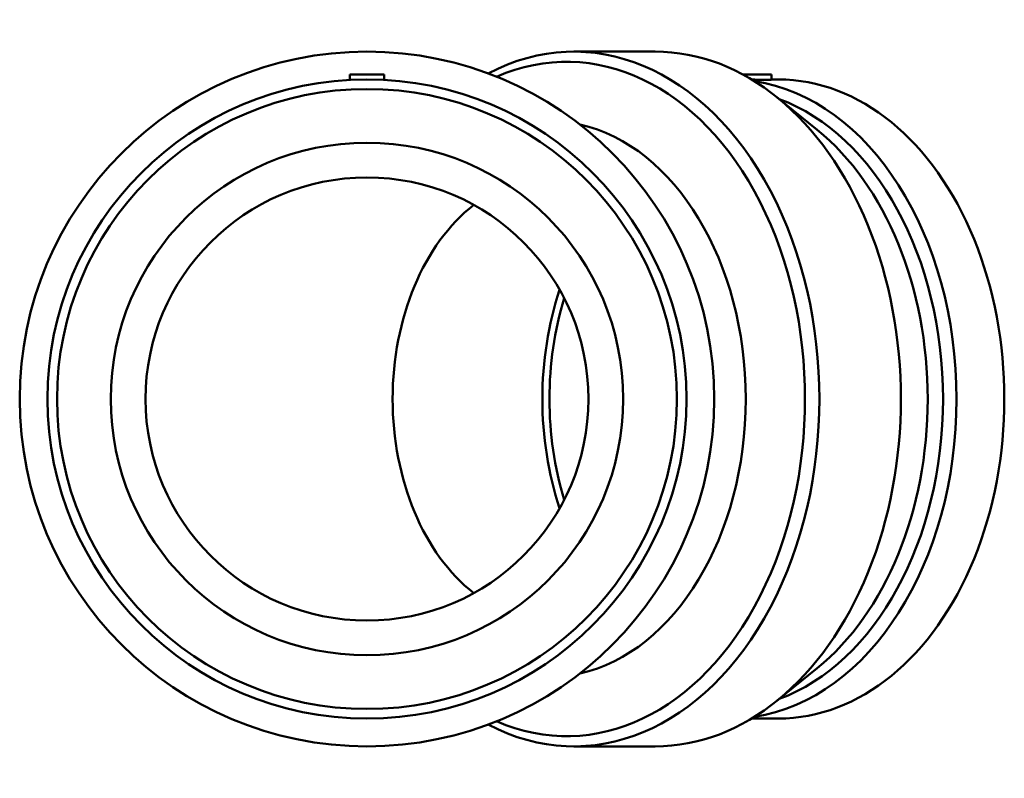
# Model space of a CAD drawing. Header units: millimetres. Extents: x -469 to 1524, y -293 to 1316.
# Tile 6 of 7: x 1057 to 1402, y 242 to 508. Entities that reach past the tile are written whole.
import ezdxf

# ---------------------------------------------------------------- set-up
doc = ezdxf.new("R2010")
doc.units = ezdxf.units.MM
doc.layers.add('Visible (ISO)', color=7, linetype='Continuous', lineweight=50)

msp = doc.modelspace()

# ---------------------------------------------------------------- linework, layer by layer
at = {"layer": 'Visible (ISO)'}
for p, q in [((1279.84, 496.927), (1251.216, 496.927)), ((1172.568, 488.927), (1184.568, 488.927)), ((1172.568, 488.927), (1172.568, 487.007)), ((1184.568, 488.927), (1184.568, 487.007)), ((1310.565, 488.927), (1320.697, 488.927)), ((1320.697, 488.927), (1320.697, 487.087)), ((1323.082, 487.167), (1320.697, 487.167)), ((1336.745, 469.454), (1322.642, 480.851)), ((1336.745, 280.401), (1322.642, 269.003)), ((1323.082, 262.687), (1313.65, 262.687)), ((1279.84, 252.927), (1251.216, 252.927))]:
    msp.add_line(p, q, dxfattribs=at)
for radius in [122, 112.24, 108.873, 90, 77.8]:
    msp.add_circle((1178.568, 374.927), radius, dxfattribs=at)
for centre, major_axis, start_param, end_param in [((1251.216, 374.927), (0, -122), 5.9268714, 9.7810919), ((1248.69, 374.927), (0, -118.427), 5.9848394, 9.7231238), ((1279.84, 374.927), (0, -122), 0, 3.1415927), ((1306.312, 374.927), (0, -112.24), 0.1054608, 3.0361319), ((1323.082, 374.927), (0, -112.24), 0, 3.1415927), ((1303.931, 374.927), (0, -108.873), 0.2549962, 2.8865965), ((1242.59, 374.927), (0, 97.6), 3.2978028, 6.1269752), ((1298.548, 374.927), (0, 108.873), 3.6607654, 5.7640125), ((1242.59, 374.927), (0, -77.8), 3.6445768, 5.7802011), ((1303.819, 374.927), (0, -90), 4.2720147, 5.1527633), ((1306.312, 374.927), (0, -90), 4.3074547, 5.1173232)]:
    msp.add_ellipse(centre, major_axis=major_axis, ratio=0.7071068, start_param=start_param, end_param=end_param, dxfattribs=at)
for points, knots in [([(1318.94, 487.007), (1318.407, 487.007), (1317.732, 487.015), (1316.254, 487.046), (1315.45, 487.067), (1314.384, 487.096), (1314.063, 487.104), (1313.741, 487.112)], [0, 0, 0, 0, 0.22605827, 0.22605827, 0.45211653, 0.45211653, 0.54595655, 0.54595655, 0.54595655, 0.54595655]), ([(1320.697, 487.087), (1320.697, 487.067), (1320.546, 487.046), (1319.934, 487.015), (1319.472, 487.007), (1318.94, 487.007)], [3.16481523, 3.16481523, 3.16481523, 3.16481523, 3.3908735, 3.3908735, 3.61693177, 3.61693177, 3.61693177, 3.61693177])]:
    msp.add_open_spline(points, degree=3, knots=knots, dxfattribs=at)

doc.saveas('drawing.dxf')
